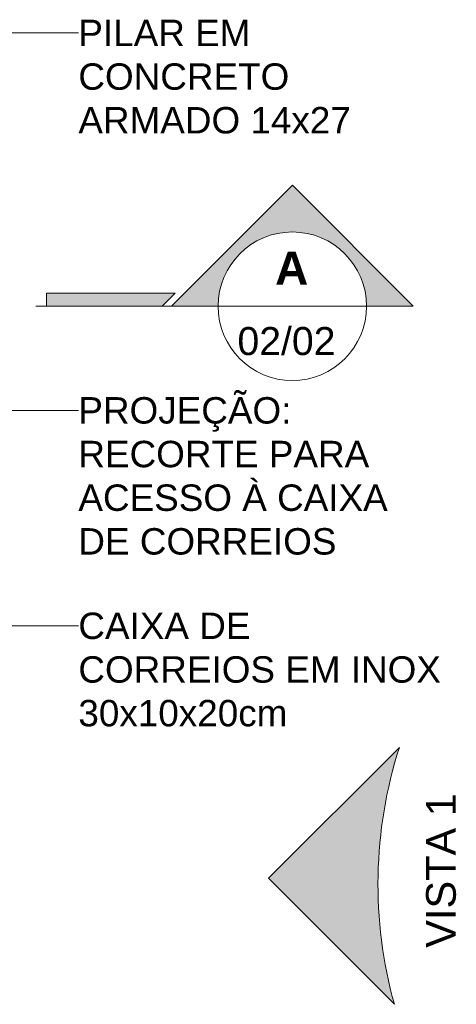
# Model space of a CAD drawing. Extents: x -98 to 248, y -55 to 13.
# Tile 81 of 117: x 163.337 to 163.602, y -9.61 to -9.013. Entities that reach past the tile are written whole.
import ezdxf

# ---------------------------------------------------------------- set-up
doc = ezdxf.new("R2010")
doc.units = 0
doc.header["$LTSCALE"] = 0.01
doc.linetypes.add('Traço ponto', pattern=[0.015875, 0.00635, -0.004763, 0, -0.004763])
doc.layers.add('A-DETL', color=7, linetype='Continuous', lineweight=5, true_color=0x00a600)
for name, color, linetype, lineweight in [('A-DETL-GENF', 7, 'Continuous', 5), ('G-ANNO-SYMB', 7, 'Continuous', 9), ('G-ANNO-TEXT', 7, 'Continuous', 9)]:
    doc.layers.add(name, color=color, linetype=linetype, lineweight=lineweight)
doc.styles.add('Arial', font='arial.ttf', dxfattribs={"height": 0.1})

# ---------------------------------------------------------------- blocks, each defined once
blk = doc.blocks.new('Corte - Extremidade superior do corte - Preenchido-319564-DET_MURETA')
at = {"layer": 'G-ANNO-SYMB'}
h = blk.add_hatch(color=256, dxfattribs=at)
edge = h.paths.add_edge_path()
edge.add_line((0.001328, 0), (-0.0015, 0))
edge.add_arc((-0.006, 0), 0.0045, 0, 180)
edge.add_line((-0.0105, 0), (-0.013328, 0))
edge.add_line((-0.013328, 0), (-0.006, 0.007328))
edge.add_line((-0.006, 0.007328), (0.001328, 0))
blk.add_hatch(color=256, dxfattribs=at).paths.add_polyline_path([(0.008894, 0), (0.001894, 0), (0.001094, 0.0008), (0.008894, 0.0008)])
at = {"layer": 'G-ANNO-SYMB', "lineweight": 18}
for p, q in [((-0.006, 0.007328), (-0.013328, 0)), ((-0.006, 0.007328), (-0.013328, 0)), ((-0.006, 0.007328), (0.001328, 0)), ((0.001328, 0), (-0.006, 0.007328)), ((0.008894, 0.0008), (0.001094, 0.0008)), ((0.001094, 0.0008), (0.001894, 0)), ((0.008894, 0), (0.008894, 0.0008)), ((-0.0015, 0), (0.001328, 0)), ((-0.0105, 0), (-0.013328, 0)), ((-0.013328, 0), (-0.0105, 0)), ((-0.0015, 0), (0.001328, 0)), ((0.001894, 0), (0.008894, 0))]:
    blk.add_line(p, q, dxfattribs=at)
for start, end in [(360, 180), (0, 180), (180, 360)]:
    blk.add_arc((-0.006, 0), 0.0045, start, end, dxfattribs=at)

msp = doc.modelspace()

# ---------------------------------------------------------------- hatches: boundary and pattern name
at = {"layer": 'A-DETL-GENF'}
msp.add_hatch(color=256, dxfattribs=at).paths.add_polyline_path([(163.56457, -9.60962), (163.55874, -9.58383), (163.55545, -9.55785), (163.5547, -9.53155), (163.55647, -9.5053), (163.56077, -9.47947), (163.5676, -9.45393), (163.48824, -9.53328), (163.56077, -9.60581)])

# ---------------------------------------------------------------- linework, layer by layer
at = {"layer": 'A-DETL', "color": 7}
for p, q in [((163.5676, -9.45393), (163.48824, -9.53328)), ((163.48824, -9.53328), (163.56457, -9.60962))]:
    msp.add_line(p, q, dxfattribs=at)
msp.add_arc((163.82622, -9.53682), 0.27158, 162.22778, 195.54734, dxfattribs=at)
at = {"layer": 'G-ANNO-SYMB', "linetype": 'Traço ponto', "lineweight": 18}
msp.add_line((162.54723, -9.18666), (163.44272, -9.18666), dxfattribs=at)
at = {"layer": 'G-ANNO-SYMB', "lineweight": 18}
msp.add_line((163.45772, -9.18666), (163.54772, -9.18666), dxfattribs=at)
at = {"layer": 'G-ANNO-TEXT'}
for p, q in [((163.08135, -9.02103), (163.373, -9.02103)), ((162.89926, -9.24974), (163.373, -9.24974)), ((163.09202, -9.38028), (163.373, -9.38028))]:
    msp.add_line(p, q, dxfattribs=at)

# ---------------------------------------------------------------- block references
at = {"layer": 'G-ANNO-SYMB', "lineweight": 18, "extrusion": (0, 0, -1), "xscale": 9.999999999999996, "yscale": 9.999999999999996, "zscale": 9.999999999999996}
msp.add_blockref('Corte - Extremidade superior do corte - Preenchido-319564-DET_MURETA', (-163.44272, -9.18666), dxfattribs=at)

# ---------------------------------------------------------------- texts
at = {"layer": 'G-ANNO-SYMB', "attachment_point": 1, "style": 'Arial'}
for s, insert, char_height, width in [('\\fArial|b1|i0|c0|p34|;A', (163.49225, -9.15364), 0.02, 0.0248523), ('02/02', (163.46945, -9.19926), 0.017, 0.0753586)]:
    msp.add_mtext(s, dxfattribs=dict(at, insert=insert, char_height=char_height, width=width))
at = {"layer": 'G-ANNO-TEXT', "char_height": 0.016, "attachment_point": 1, "style": 'Arial'}
for s, insert, width in [('PILAR EM ', (163.373, -9.01303), 0.1370886), ('CONCRETO ', (163.373, -9.03949), 0.166751), ('ARMADO 14x27', (163.373, -9.06595), 0.2036286), ('PROJEÇÃO: ', (163.373, -9.24174), 0.1691561), ('RECORTE PARA ', (163.373, -9.2682), 0.2268776), ('ACESSO À CAIXA ', (163.373, -9.29465), 0.2405063), ('DE CORREIOS', (163.373, -9.32111), 0.1940084), ('CAIXA DE ', (163.373, -9.37228), 0.1370886), ('CORREIOS EM INOX', (163.373, -9.39874), 0.2725738), ('30x10x20cm', (163.373, -9.4252), 0.1547257)]:
    msp.add_mtext(s, dxfattribs=dict(at, insert=insert, width=width))
at = {"layer": 'G-ANNO-TEXT', "insert": (163.58381, -9.57534), "char_height": 0.018, "width": 0.1106329, "attachment_point": 1, "rotation": 90, "style": 'Arial'}
msp.add_mtext('VISTA 1', dxfattribs=at)

doc.saveas('drawing.dxf')
